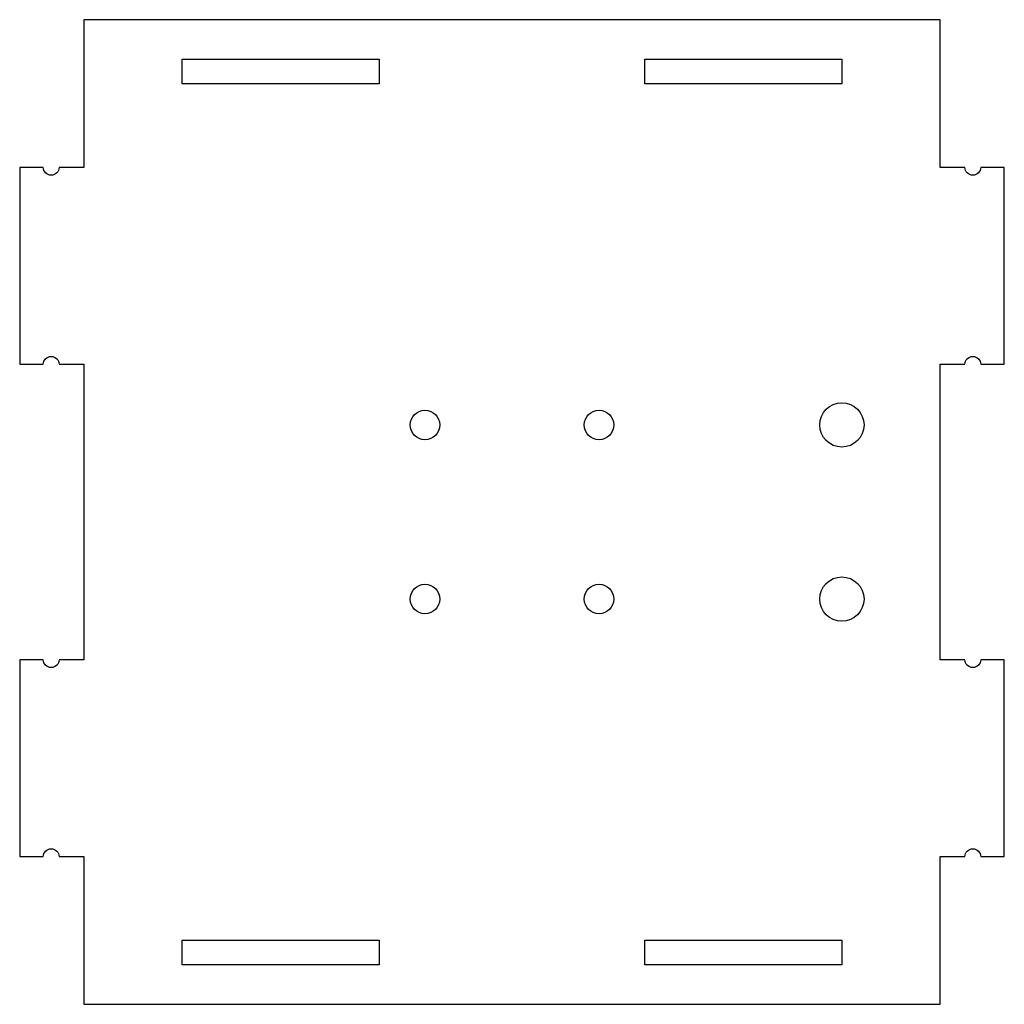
# Model space of a CAD drawing. Header units: millimetres. Extents: x -35 to 65, y -95 to 5.
import ezdxf

# ---------------------------------------------------------------- set-up
doc = ezdxf.new("R2010")
doc.units = ezdxf.units.MM

msp = doc.modelspace()

# ---------------------------------------------------------------- linework, layer by layer
msp.add_lwpolyline([(-35, -30), (-32.6, -30, -1), (-31, -30), (-28.5, -30), (-28.5, -60), (-31, -60, -1), (-32.6, -60), (-35, -60), (-35, -80), (-32.6, -80, -1), (-31, -80), (-28.5, -80), (-28.5, -95), (58.5, -95), (58.5, -80), (61, -80, -1), (62.6, -80), (65, -80), (65, -60), (62.6, -60, -1), (61, -60), (58.5, -60), (58.5, -30), (61, -30, -1), (62.6, -30), (65, -30), (65, -10), (62.6, -10, -1), (61, -10), (58.5, -10), (58.5, 5), (-28.5, 5), (-28.5, -10), (-31, -10, -1), (-32.6, -10), (-35, -10)], format="xyb", close=True)
for points in [[(-18.5, -1.5), (-18.5, 1), (1.5, 1), (1.5, -1.5)], [(28.5, -1.5), (28.5, 1), (48.5, 1), (48.5, -1.5)], [(1.5, -88.5), (1.5, -91), (-18.5, -91), (-18.5, -88.5)], [(48.5, -88.5), (48.5, -91), (28.5, -91), (28.5, -88.5)]]:
    msp.add_lwpolyline(points, close=True)
for centre, radius in [((48.5, -36.16), 2.25), ((6.16, -36.16), 1.5), ((23.84, -36.16), 1.5), ((48.5, -53.84), 2.25), ((6.16, -53.84), 1.5), ((23.84, -53.84), 1.5)]:
    msp.add_circle(centre, radius)

doc.saveas('drawing.dxf')
